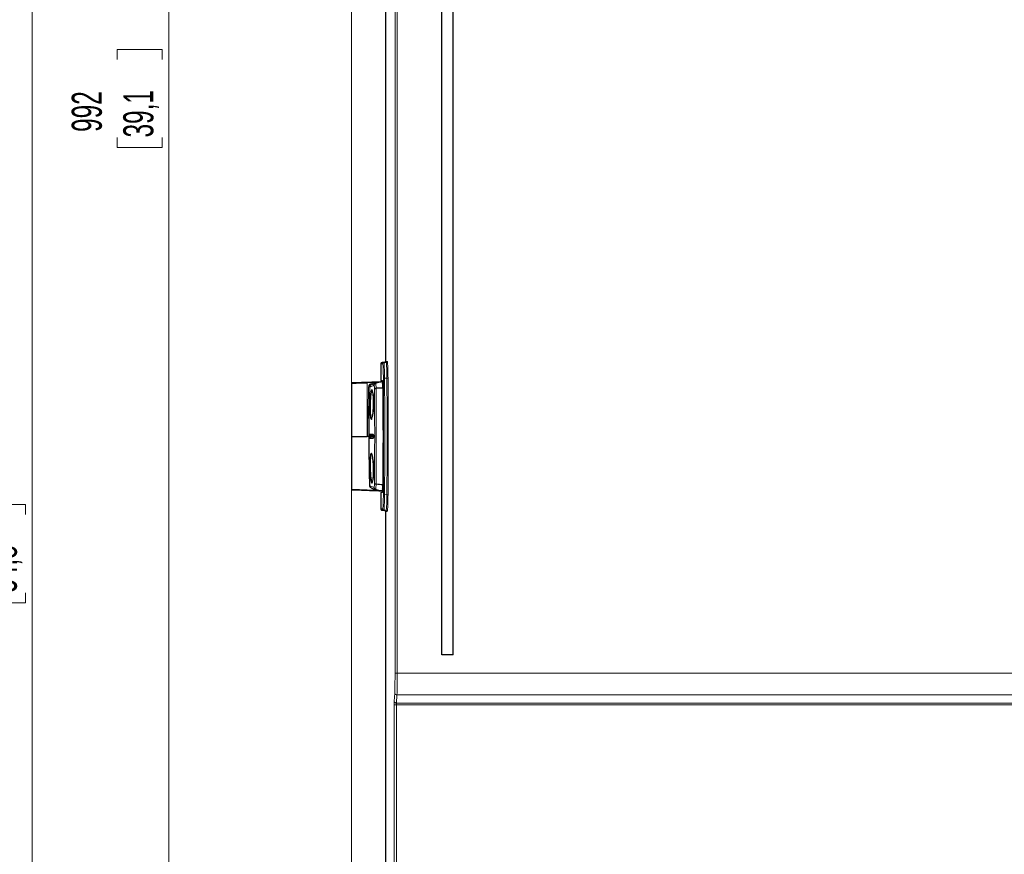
# Model space of a CAD drawing. Header units: millimetres. Extents: x 0 to 4205, y 0 to 2970.
# Tile 78 of 85: x 2720 to 3152, y 1841 to 2207. Entities that reach past the tile are written whole.
import ezdxf

# ---------------------------------------------------------------- set-up
doc = ezdxf.new("R2010")
doc.units = ezdxf.units.MM
doc.header["$LTSCALE"] = 5
doc.styles.add('SLDTEXTSTYLE0', font='TXT', dxfattribs={"width": 0.605})
doc.dimstyles.new('SLDDIMSTYLE0', dxfattribs={"dimtxt": 12.841593, "dimasz": 16.5, "dimexe": 0, "dimexo": 0.0625, "dimgap": 3.210398, "dimtad": 1, "dimdec": 0, "dimrnd": 1e-09, "dimzin": 12, "dimdsep": 46, "dimtxsty": 'SLDTEXTSTYLE0', "dimsah": 1, "dimcen": 0.09, "dimadec": 0, "dimazin": 3, "dimtfac": 1, "dimtdec": 1, "dimtofl": 0, "dimtmove": 0, "dimatfit": 3, "dimfxl": 1, "dimfrac": 2, "dimtolj": 1, "dimtzin": 12, "dimarcsym": 0})

# ---------------------------------------------------------------- blocks, each defined once
blk = doc.blocks.new('_D')
at = {"color": 7, "linetype": 'Continuous', "lineweight": 0}
for p, q in [((3135.64, 2801.25), (3131.23, 2801.25)), ((3131.23, 2801.25), (3131.23, 2781.53)), ((3169.94, 2801.25), (3174.35, 2801.25)), ((3174.35, 2801.25), (3174.35, 2781.53)), ((2865.46, 1769.17), (2865.46, 2783.59)), ((3440.12, 1908.42), (3440.12, 2783.59)), ((2865.46, 2778.59), (3440.12, 2778.59)), ((3131.23, 2781.53), (3135.64, 2781.53)), ((3174.35, 2781.53), (3169.94, 2781.53))]:
    blk.add_line(p, q, dxfattribs=at)
at = {"color": 7, "linetype": 'Continuous', "lineweight": 18}
for points in [[(2865.46, 2778.59), (2881.96, 2776.09), (2881.96, 2781.09)], [(3440.12, 2778.59), (3423.62, 2781.09), (3423.62, 2776.09)]]:
    blk.add_solid(points, dxfattribs=at)
at = {"color": 7, "linetype": 'Continuous', "lineweight": 18, "char_height": 13.229, "attachment_point": 1, "style": 'SLDTEXTSTYLE0'}
for s, insert in [('575', (3138.09, 2821.24)), ('22,6', (3135.64, 2798.58))]:
    blk.add_mtext(s, dxfattribs=dict(at, insert=insert))
blk = doc.blocks.new('_D_3')
at = {"color": 7, "linetype": 'Continuous', "lineweight": 0}
for p, q in [((3104.77, 2668.59), (2780.22, 2668.59)), ((2785.22, 1676.69), (2785.22, 2668.59)), ((2762.56, 2189.79), (2762.56, 2194.2)), ((2762.56, 2194.2), (2782.28, 2194.2)), ((2782.28, 2194.2), (2782.28, 2189.79)), ((2762.56, 2155.49), (2762.56, 2151.08)), ((2782.28, 2151.08), (2782.28, 2155.49)), ((2762.56, 2151.08), (2782.28, 2151.08)), ((3030.4, 1676.69), (2780.22, 1676.69))]:
    blk.add_line(p, q, dxfattribs=at)
at = {"color": 7, "linetype": 'Continuous', "lineweight": 18}
for points in [[(2785.22, 2668.59), (2782.72, 2652.09), (2787.72, 2652.09)], [(2785.22, 1676.69), (2787.72, 1693.19), (2782.72, 1693.19)]]:
    blk.add_solid(points, dxfattribs=at)
at = {"color": 7, "linetype": 'Continuous', "lineweight": 18, "char_height": 13.229, "attachment_point": 1, "rotation": 90, "style": 'SLDTEXTSTYLE0'}
for s, insert in [('992', (2742.57, 2157.94)), ('39,1', (2765.23, 2155.49))]:
    blk.add_mtext(s, dxfattribs=dict(at, insert=insert))
blk = doc.blocks.new('_D_6')
at = {"color": 7, "linetype": 'Continuous', "lineweight": 0}
for p, q in [((3104.77, 2668.59), (2720.22, 2668.59)), ((2725.22, 1276.69), (2725.22, 2668.59)), ((2702.56, 1989.79), (2702.56, 1994.2)), ((2702.56, 1994.2), (2722.28, 1994.2)), ((2722.28, 1994.2), (2722.28, 1989.79)), ((2702.56, 1955.49), (2702.56, 1951.08)), ((2722.28, 1951.08), (2722.28, 1955.49)), ((2702.56, 1951.08), (2722.28, 1951.08)), ((3030.4, 1276.69), (2720.22, 1276.69))]:
    blk.add_line(p, q, dxfattribs=at)
at = {"color": 7, "linetype": 'Continuous', "lineweight": 18}
for points in [[(2725.22, 2668.59), (2722.72, 2652.09), (2727.72, 2652.09)], [(2725.22, 1276.69), (2727.72, 1293.19), (2722.72, 1293.19)]]:
    blk.add_solid(points, dxfattribs=at)
at = {"color": 7, "linetype": 'Continuous', "lineweight": 18, "char_height": 13.229, "attachment_point": 1, "rotation": 90, "style": 'SLDTEXTSTYLE0'}
for s, insert in [('1392', (2682.57, 1953.04)), ('54,8', (2705.23, 1955.49))]:
    blk.add_mtext(s, dxfattribs=dict(at, insert=insert))

msp = doc.modelspace()

# ---------------------------------------------------------------- linework, layer by layer
at = {"color": 8, "linetype": 'Continuous', "lineweight": 18}
for p, q in [((2884.66, 1920.19), (2884.66, 2534.33)), ((2885.66, 2534.33), (2885.66, 1920.19)), ((2878.49, 2056.08), (2878.49, 2048.78)), ((2879.25, 2056.08), (2878.49, 2056.08)), ((2878.97, 2056.58), (2879.74, 2056.58)), ((2879.74, 2056.58), (2880.77, 2056.62)), ((2880.77, 2056.62), (2879.95, 2056.62)), ((2880.4, 2057.12), (2881.25, 2057.12)), ((2872.46, 2047.85), (2872.46, 2047.75)), ((2875.13, 2047.84), (2872.46, 2047.75)), ((2872.46, 2024.17), (2872.46, 2047.75)), ((2873.83, 2047.23), (2875.13, 2047.84)), ((2873.83, 2047.23), (2874.07, 2046.79)), ((2875.13, 2047.84), (2875.31, 2047.38)), ((2878.6, 2048.07), (2878.22, 2048.07)), ((2879.17, 2048.07), (2878.6, 2048.07)), ((2880.04, 2049.75), (2881.08, 2049.79)), ((2873.06, 2045.96), (2873.56, 2045.95)), ((2873.55, 2025.09), (2873.56, 2025.09)), ((2873.56, 2023.25), (2873.55, 2023.25)), ((2873.7, 2024.9), (2873.7, 2024.9)), ((2873.7, 2023.44), (2873.7, 2023.44)), ((2874.05, 2024.42), (2874.05, 2024.42)), ((2874.05, 2023.92), (2874.05, 2023.92)), ((2876.33, 2003.25), (2876.33, 2003.25)), ((2878.49, 1999.57), (2878.49, 1992.26)), ((2879.17, 2000.28), (2878.57, 2000.28)), ((2881.08, 1998.55), (2880.04, 1998.59)), ((2878.49, 1992.26), (2879.25, 1992.26)), ((2879.74, 1991.76), (2878.97, 1991.76)), ((2880.77, 1991.72), (2879.74, 1991.76)), ((2879.95, 1991.72), (2880.77, 1991.72)), ((2881.25, 1991.22), (2880.4, 1991.22)), ((2885.66, 1920.19), (2884.66, 1920.19)), ((2885.66, 1920.19), (3415, 1920.19)), ((2884.34, 1907.77), (2884.51, 1911.4)), ((2885.51, 1910.61), (2885.34, 1906.97)), ((3415.15, 1910.61), (2885.51, 1910.61)), ((2884.31, 1720.63), (2884.31, 1906.17)), ((2885.31, 1906.17), (2884.31, 1906.17)), ((3415.35, 1906.17), (2885.31, 1906.17)), ((2885.31, 1906.17), (2885.31, 1720.63)), ((2885.34, 1906.97), (3415.32, 1906.97))]:
    msp.add_line(p, q, dxfattribs=at)
at = {"color": 7, "linetype": 'Continuous', "lineweight": 25}
for p, q in [((2905.2, 1928.21), (2905.2, 2533.64)), ((2910.2, 1928.21), (2910.2, 2533.64)), ((2880.4, 2246.22), (2880.4, 2057.12)), ((2878.49, 2056.08), (2878.49, 2048.78)), ((2878.49, 2056.08), (2878.49, 2056.08)), ((2879.95, 2056.62), (2878.97, 2056.58)), ((2878.99, 2056.62), (2879.96, 2056.65)), ((2880.16, 2056.72), (2880.1, 2056.67)), ((2865.46, 2047.52), (2865.46, 2024.17)), ((2872.46, 2047.85), (2878.6, 2048.07)), ((2875.99, 2047.43), (2876, 2047.43)), ((2879.25, 2048.1), (2878.31, 2048.07)), ((2878.49, 2048.78), (2879.18, 2048.78)), ((2878.55, 2048.77), (2879.18, 2048.75)), ((2876.33, 2045.29), (2876.33, 2045.29)), ((2865.46, 2024.17), (2865.46, 2000.82)), ((2865.46, 2024.17), (2872.46, 2024.17)), ((2872.73, 2024.17), (2872.46, 2024.17)), ((2873.23, 2024.17), (2872.73, 2024.17)), ((2873.23, 2024.17), (2873.25, 2024.17)), ((2875.87, 2000.76), (2878.57, 2000.28)), ((2876.03, 2000.9), (2876.03, 2000.9)), ((2876.33, 2003.25), (2876.33, 2003.25)), ((2879.25, 2000.24), (2878.31, 2000.27)), ((2878.49, 1999.57), (2878.49, 1992.26)), ((2879.18, 1999.57), (2878.49, 1999.57)), ((2879.18, 1999.59), (2878.55, 1999.57)), ((2879.25, 2000.25), (2878.57, 2000.28)), ((2878.49, 1992.26), (2878.49, 1992.26)), ((2878.97, 1991.76), (2879.95, 1991.72)), ((2879.96, 1991.69), (2878.99, 1991.72)), ((2880.08, 1991.68), (2880.16, 1991.62)), ((2880.4, 1991.22), (2880.4, 1802.12)), ((2910.2, 1928.21), (2905.2, 1928.21))]:
    msp.add_line(p, q, dxfattribs=at)
at = {"color": 8, "linetype": 'Continuous', "lineweight": 18, "flags": 128}
for points in [[(2879.8, 2056.61), (2879.88, 2056.64), (2879.96, 2056.65)], [(2879.29, 2045.31), (2879.32, 2040.08), (2879.35, 2034.8), (2879.36, 2029.49), (2879.37, 2024.17), (2879.36, 2018.85), (2879.35, 2013.54), (2879.32, 2008.26), (2879.29, 2003.03)], [(2879.8, 1991.73), (2879.88, 1991.7), (2879.96, 1991.69)]]:
    msp.add_lwpolyline(points, dxfattribs=at)
at = {"color": 7, "linetype": 'Continuous', "lineweight": 25}
for centre, radius, start, end in [((2878.99, 2056.08), 0.5, 92.1299, 180), ((2879.01, 2056.12), 0.5, 92.1299, 155.6999), ((2879.52, 2038.07), 10, 92, 110.6046), ((3008.64, 2038.51), 133.64, 178.2619, 180.1473), ((2878.06, 2000.21), 45.12, 88.4358, 92.1959), ((3032.01, 2038.04), 157.01, 179.9517, 181.1178), ((3034.9, 2038.16), 159.83, 178.6269, 180.9168), ((2873.55, 2024.42), 0.5, 359.9838, 73.208), ((3031.94, 2010.3), 156.94, 178.8794, 180.0485), ((3034.78, 2010.18), 159.71, 179.078, 181.3793), ((3008.25, 2009.82), 133.25, 179.8508, 181.7522), ((2879.52, 2010.22), 9.95, 249.4846, 267.994), ((2881.17, 2048.93), 45.94, 263.9513, 267.6524), ((2878.99, 1992.26), 0.5, 180, 267.8701), ((2879.01, 1992.22), 0.5, 204.3001, 267.8701)]:
    msp.add_arc(centre, radius, start, end, dxfattribs=at)
at = {"color": 8, "linetype": 'Continuous', "lineweight": 18}
for centre, radius, start, end in [((2878.99, 2056.08), 0.5, 92.0183, 180.0166), ((2879.01, 2056.21), 0.411, 92.493, 132.351), ((2879.75, 2056.08), 0.5, 92.0183, 180.0166), ((2880.75, 2057.12), 0.5, 272.0183, 0.0166), ((2879.93, 2049.09), 0.663, 80.7224, 126.3041), ((2881.18, 2050.44), 0.663, 260.7143, 306.3524), ((2873.75, 2025.09), 0.2, 179.9313, 253.208), ((2873.76, 2025.09), 0.2, 179.8535, 253.1991), ((2875.21, 2025.09), 0.201, 179.8786, 222.3625), ((2873.75, 2023.25), 0.2, 106.792, 180.0687), ((2873.76, 2023.25), 0.2, 106.8009, 180.1465), ((2873.55, 2024.42), 0.5, 359.9062, 73.1992), ((2873.55, 2023.92), 0.5, 286.8008, 0.0938), ((2873.55, 2023.92), 0.5, 286.792, 0.0162), ((2875.21, 2023.25), 0.201, 136.484, 180.1234), ((2879.93, 1999.25), 0.663, 233.6959, 279.2776), ((2881.18, 1997.9), 0.663, 53.6476, 99.2857), ((2878.99, 1992.26), 0.5, 179.9834, 267.9817), ((2879.01, 1992.13), 0.411, 227.649, 267.507), ((2879.75, 1992.26), 0.5, 179.9834, 267.9817), ((2880.75, 1991.22), 0.5, 359.9834, 87.9817), ((2885.44, 1911.54), 0.94, 188.4809, 274.2608), ((2885.27, 1907.91), 0.94, 188.4809, 274.2608)]:
    msp.add_arc(centre, radius, start, end, dxfattribs=at)
at = {"color": 7, "linetype": 'Continuous', "lineweight": 25}
for centre, major_axis, ratio, start_param, end_param in [((2879.93, 2057.12), (0, 0.5), 0.878495, 3.176499, 3.648629), ((2879.95, 2057.15), (0, 0.5), 0.878495, 3.176499, 3.648629), ((2879.9, 2057.12), (-0.5, 0), 0.999391, 2.077833, 3.141593), ((2879.92, 2057.15), (0.5, 0), 0.999391, 5.219425, 5.799615), ((2872.46, 2047.86), (6.9, 0.24), 0.001217, 0.581454, 4.712346), ((2872.46, 2047.76), (7, 0.24), 0.0012, 3.141551, 4.712348), ((2872.46, 2047.86), (6.9, 0.24), 0.001217, 0.558463, 0.581454), ((2878.99, 2048.76), (0.5, -0.017), 0.001217, 3.106729, 3.630327), ((2872.46, 2000.48), (6.9, -0.24), 0.001217, 1.570839, 5.701731), ((2872.46, 2000.58), (7, -0.24), 0.0012, 3.141634, 5.614959), ((2872.46, 2000.48), (6.9, -0.24), 0.001217, 5.701731, 5.724722), ((2878.99, 1999.58), (0.5, 0.017), 0.001217, 2.652858, 3.176457), ((2879.93, 1991.22), (0, 0.5), 0.878495, 5.776149, 6.248279), ((2879.95, 1991.19), (0, 0.5), 0.878495, 5.776149, 6.248279), ((2879.9, 1991.22), (0.5, 0), 0.999391, 0, 1.06376), ((2879.92, 1991.19), (-0.5, 0), 0.999391, 3.643548, 4.205353)]:
    msp.add_ellipse(centre, major_axis=major_axis, ratio=ratio, start_param=start_param, end_param=end_param, dxfattribs=at)
at = {"color": 8, "linetype": 'Continuous', "lineweight": 18}
for centre, major_axis, ratio, start_param, end_param in [((2875.95, 2024.17), (0, 106), 0.034921, 4.469841, 4.954937), ((2876.45, 2024.17), (0, 106.5), 0.034757, 4.469841, 4.954937), ((2877.45, 2024.17), (0, 106.5), 0.035085, 4.469459, 4.955319), ((2877.95, 2024.17), (0, 107), 0.034921, 4.469459, 4.955319), ((2884.28, 1920.19), (0, 11), 0.034921, 3.787364, 4.712389), ((2885.28, 1920.19), (0, 12), 0.032011, 3.787364, 4.712389), ((2884.38, 1906.17), (0, 2), 0.034921, 0.645772, 1.570796), ((2885.38, 1906.17), (0, 1), 0.069842, 0.645772, 1.570796)]:
    msp.add_ellipse(centre, major_axis=major_axis, ratio=ratio, start_param=start_param, end_param=end_param, dxfattribs=at)
for points, knots in [([(2879.54, 2049.63), (2879.53, 2050.53), (2879.51, 2052.35), (2879.44, 2054.45), (2879.35, 2055.83), (2879.29, 2056), (2879.25, 2056.08)], [0, 0, 0, 0, 0.254023, 0.50805, 0.76197, 1, 1, 1, 1]), ([(2879.74, 2056.58), (2879.77, 2056.49), (2879.83, 2056.31), (2879.93, 2054.86), (2879.98, 2053.09), (2880.02, 2051.34), (2880.03, 2050.38), (2880.04, 2049.75)], [0, 0, 0, 0, 0.237831, 0.491544, 0.745364, 0.835029, 1, 1, 1, 1]), ([(2881.08, 2049.79), (2881.07, 2050.75), (2881.04, 2052.66), (2880.97, 2054.9), (2880.9, 2056.01), (2880.83, 2056.53), (2880.79, 2056.58), (2880.77, 2056.62)], [0, 0, 0, 0, 0.253926, 0.507852, 0.761669, 0.845818, 1, 1, 1, 1]), ([(2881.25, 2057.12), (2881.29, 2057.03), (2881.36, 2056.84), (2881.46, 2055.29), (2881.54, 2052.95), (2881.56, 2050.92), (2881.58, 2049.91)], [0, 0, 0, 0, 0.237813, 0.491805, 0.745905, 1, 1, 1, 1]), ([(2873.06, 2045.96), (2873.08, 2046.13), (2873.12, 2046.46), (2873.4, 2046.92), (2873.68, 2047.12), (2873.83, 2047.23)], [0, 0, 0, 0, 0.327249, 0.654472, 1, 1, 1, 1]), ([(2874.07, 2046.79), (2873.97, 2046.72), (2873.78, 2046.59), (2873.6, 2046.28), (2873.57, 2046.06), (2873.56, 2045.95)], [0, 0, 0, 0, 0.345901, 0.673119, 1, 1, 1, 1]), ([(2874.07, 2046.79), (2874.16, 2046.82), (2874.43, 2046.9), (2875.04, 2047.12), (2875.66, 2047.33), (2875.99, 2047.43), (2875.99, 2047.43)], [0, 0, 0, 0, 0.205234, 0.618949, 0.999962, 1, 1, 1, 1]), ([(2875.31, 2047.38), (2875, 2047.25), (2874.58, 2047.07), (2874.18, 2046.85), (2874.07, 2046.79)], [0, 0, 0, 0, 0.728963, 1, 1, 1, 1]), ([(2875.13, 2047.84), (2875.51, 2047.88), (2876.42, 2047.96), (2877.54, 2048.02), (2878.32, 2048.06), (2878.57, 2048.06), (2878.6, 2048.07)], [0, 0, 0, 0, 0.332168, 0.783544, 0.972779, 1, 1, 1, 1]), ([(2876, 2047.43), (2876, 2047.43), (2876.01, 2047.44), (2876.06, 2047.45), (2876.14, 2047.31), (2876.24, 2046.88), (2876.3, 2046.17), (2876.33, 2045.59), (2876.33, 2045.29), (2876.33, 2045.29)], [0, 0, 0, 0, 0.000015, 0.064688, 0.296754, 0.524149, 0.769019, 0.999985, 1, 1, 1, 1]), ([(2879.25, 2047.29), (2879.24, 2047.31), (2879.24, 2047.35), (2879.21, 2047.39), (2879.18, 2047.41), (2879.16, 2047.42), (2879.15, 2047.42), (2879.13, 2047.42), (2879.11, 2047.41), (2879.09, 2047.4), (2879.06, 2047.36), (2879.04, 2047.3), (2879.05, 2047.24), (2879.08, 2047.19), (2879.1, 2047.16), (2879.13, 2047.15), (2879.15, 2047.14), (2879.16, 2047.14), (2879.18, 2047.15), (2879.2, 2047.16), (2879.22, 2047.19), (2879.24, 2047.23), (2879.25, 2047.27), (2879.25, 2047.29)], [0, 0, 0, 0, 0.100234, 0.173888, 0.210755, 0.228162, 0.245758, 0.260756, 0.277327, 0.303976, 0.358144, 0.471961, 0.593775, 0.648258, 0.703074, 0.72738, 0.742117, 0.756961, 0.7701, 0.790595, 0.828144, 0.910879, 1, 1, 1, 1]), ([(2872.73, 2024.17), (2872.74, 2027.34), (2872.77, 2034.61), (2872.95, 2041.87), (2873.06, 2045.96)], [0, 0, 0, 0, 0.4363545, 1, 1, 1, 1]), ([(2873.56, 2045.95), (2873.45, 2041.86), (2873.26, 2034.6), (2873.24, 2027.34), (2873.23, 2024.17)], [0, 0, 0, 0, 0.5636455, 1, 1, 1, 1]), ([(2875.36, 2046.53), (2875.07, 2046.44), (2874.46, 2046.25), (2873.9, 2046.05), (2873.64, 2045.97), (2873.56, 2045.95)], [0, 0, 0, 0, 0.379672, 0.790873, 1, 1, 1, 1]), ([(2875.64, 2045.1), (2875.63, 2045.29), (2875.62, 2045.69), (2875.56, 2046.17), (2875.48, 2046.45), (2875.41, 2046.55), (2875.37, 2046.53), (2875.36, 2046.53)], [0, 0, 0, 0, 0.225694, 0.47117, 0.696887, 0.931514, 1, 1, 1, 1]), ([(2875.64, 2003.4), (2875.66, 2006.92), (2875.69, 2012.61), (2875.71, 2020.59), (2875.71, 2027.23), (2875.7, 2033.86), (2875.67, 2039.83), (2875.65, 2043.55), (2875.64, 2045.1)], [0, 0, 0, 0, 0.254795, 0.412772, 0.570749, 0.728841, 0.886934, 1, 1, 1, 1]), ([(2876.33, 2045.29), (2876.33, 2045.29), (2876.34, 2043.73), (2876.36, 2039.96), (2876.39, 2033.94), (2876.4, 2027.26), (2876.4, 2020.56), (2876.38, 2012.52), (2876.35, 2006.76), (2876.33, 2003.25), (2876.33, 2003.25)], [0, 0, 0, 0, 0.000001, 0.113508, 0.271596, 0.429684, 0.587661, 0.745638, 0.999999, 1, 1, 1, 1]), ([(2873.55, 2023.25), (2873.54, 2023.26), (2873.52, 2023.29), (2873.5, 2023.46), (2873.48, 2023.71), (2873.47, 2024), (2873.47, 2024.32), (2873.48, 2024.62), (2873.5, 2024.86), (2873.52, 2025.05), (2873.54, 2025.08), (2873.55, 2025.09)], [0, 0, 0, 0, 0.117232, 0.225515, 0.333777, 0.442019, 0.55025, 0.658484, 0.766735, 0.87501, 1, 1, 1, 1]), ([(2873.56, 2025.09), (2873.72, 2025.09), (2874.07, 2025.09), (2874.59, 2025.09), (2874.94, 2025.09), (2875.01, 2025.09)], [0, 0, 0, 0, 0.418272, 0.883663, 1, 1, 1, 1]), ([(2875.01, 2025.09), (2875.01, 2025.09), (2875.03, 2025.09), (2875.06, 2025.04), (2875.1, 2024.87), (2875.13, 2024.62), (2875.15, 2024.33), (2875.15, 2024.01), (2875.13, 2023.72), (2875.1, 2023.47), (2875.06, 2023.29), (2875.03, 2023.26), (2875.01, 2023.25)], [0, 0, 0, 0, 0.018208, 0.125995, 0.233222, 0.339957, 0.446493, 0.553217, 0.660432, 0.768211, 0.876381, 1, 1, 1, 1]), ([(2875.01, 2023.25), (2874.77, 2023.25), (2874.26, 2023.25), (2873.82, 2023.25), (2873.6, 2023.25), (2873.56, 2023.25)], [0, 0, 0, 0, 0.418273, 0.883663, 1, 1, 1, 1]), ([(2873.7, 2024.9), (2873.69, 2024.89), (2873.67, 2024.87), (2873.65, 2024.72), (2873.64, 2024.52), (2873.63, 2024.29), (2873.63, 2024.04), (2873.64, 2023.8), (2873.65, 2023.61), (2873.67, 2023.48), (2873.69, 2023.44), (2873.7, 2023.44), (2873.7, 2023.44)], [0, 0, 0, 0, 0.124932, 0.233167, 0.341394, 0.449615, 0.557838, 0.666066, 0.774302, 0.882545, 0.979886, 1, 1, 1, 1]), ([(2875.15, 2024.9), (2875.1, 2024.9), (2874.85, 2024.9), (2874.3, 2024.9), (2873.93, 2024.9), (2873.7, 2024.9)], [0, 0, 0, 0, 0.083075, 0.415389, 1, 1, 1, 1]), ([(2873.7, 2023.44), (2873.73, 2023.44), (2873.88, 2023.44), (2874.3, 2023.44), (2874.82, 2023.44), (2875.15, 2023.44)], [0, 0, 0, 0, 0.0830746, 0.4153886, 1, 1, 1, 1]), ([(2874.05, 2024.42), (2874.05, 2024.42), (2874.05, 2024.41), (2874.04, 2024.37), (2874.03, 2024.3), (2874.03, 2024.22), (2874.03, 2024.14), (2874.03, 2024.06), (2874.04, 2023.99), (2874.04, 2023.94), (2874.05, 2023.92), (2874.05, 2023.92), (2874.05, 2023.92)], [0, 0, 0, 0, 0.108335, 0.216715, 0.325077, 0.433336, 0.541477, 0.649534, 0.757577, 0.865682, 0.973901, 1, 1, 1, 1]), ([(2875.14, 2024.42), (2875.03, 2024.42), (2874.59, 2024.42), (2874.28, 2024.42), (2874.05, 2024.42)], [0, 0, 0, 0, 0.255107, 1, 1, 1, 1]), ([(2874.05, 2023.92), (2874.08, 2023.92), (2874.24, 2023.92), (2874.55, 2023.92), (2874.94, 2023.92), (2875.14, 2023.92)], [0, 0, 0, 0, 0.107306, 0.536551, 1, 1, 1, 1]), ([(2873.6, 2002.38), (2873.63, 2002.37), (2873.83, 2002.31), (2874.31, 2002.15), (2874.93, 2001.94), (2875.33, 2001.83), (2875.39, 2001.81)], [0, 0, 0, 0, 0.076535, 0.499639, 0.92261, 1, 1, 1, 1]), ([(2876.03, 2000.9), (2875.96, 2000.92), (2875.54, 2001.05), (2874.86, 2001.28), (2874.36, 2001.46), (2874.14, 2001.53), (2874.11, 2001.54)], [0, 0, 0, 0, 0.078655, 0.500747, 0.922678, 1, 1, 1, 1]), ([(2875.39, 2001.81), (2875.41, 2001.82), (2875.47, 2001.85), (2875.55, 2002.11), (2875.61, 2002.58), (2875.64, 2003.03), (2875.64, 2003.32), (2875.64, 2003.4)], [0, 0, 0, 0, 0.163676, 0.447328, 0.671242, 0.89958, 1, 1, 1, 1]), ([(2876.33, 2003.25), (2876.33, 2003.25), (2876.33, 2003.12), (2876.32, 2002.71), (2876.29, 2002.06), (2876.23, 2001.36), (2876.12, 2000.97), (2876.05, 2000.92), (2876.03, 2000.9)], [0, 0, 0, 0, 0.000015, 0.097796, 0.321966, 0.548967, 0.828899, 1, 1, 1, 1]), ([(2879.25, 2001.05), (2879.25, 2001.07), (2879.24, 2001.11), (2879.22, 2001.16), (2879.2, 2001.18), (2879.18, 2001.19), (2879.16, 2001.2), (2879.14, 2001.2), (2879.12, 2001.19), (2879.1, 2001.18), (2879.07, 2001.14), (2879.04, 2001.07), (2879.05, 2001.01), (2879.07, 2000.96), (2879.09, 2000.94), (2879.12, 2000.93), (2879.13, 2000.92), (2879.15, 2000.92), (2879.16, 2000.92), (2879.18, 2000.93), (2879.21, 2000.95), (2879.24, 2000.99), (2879.24, 2001.03), (2879.25, 2001.05)], [0, 0, 0, 0, 0.100263, 0.173889, 0.210741, 0.228161, 0.24577, 0.260771, 0.27734, 0.303984, 0.358143, 0.471959, 0.593782, 0.648286, 0.703124, 0.727415, 0.74215, 0.756993, 0.770133, 0.790638, 0.82821, 0.910995, 1, 1, 1, 1]), ([(2879.25, 1992.26), (2879.29, 1992.35), (2879.35, 1992.54), (2879.44, 1994.01), (2879.51, 1996.11), (2879.53, 1997.86), (2879.54, 1998.71)], [0, 0, 0, 0, 0.2540036, 0.5080119, 0.7619223, 1, 1, 1, 1]), ([(2880.04, 1998.59), (2880.03, 1997.69), (2880, 1995.84), (2879.93, 1993.6), (2879.86, 1992.43), (2879.79, 1991.86), (2879.76, 1991.8), (2879.74, 1991.76)], [0, 0, 0, 0, 0.237878, 0.491581, 0.745383, 0.835048, 1, 1, 1, 1]), ([(2880.77, 1991.72), (2880.81, 1991.82), (2880.88, 1992.02), (2880.98, 1993.57), (2881.03, 1995.35), (2881.06, 1997.06), (2881.07, 1997.97), (2881.08, 1998.55)], [0, 0, 0, 0, 0.253906, 0.507812, 0.76162, 0.845777, 1, 1, 1, 1]), ([(2881.58, 1998.43), (2881.56, 1997.48), (2881.54, 1995.52), (2881.46, 1993.18), (2881.37, 1991.54), (2881.29, 1991.33), (2881.25, 1991.22)], [0, 0, 0, 0, 0.237861, 0.491843, 0.745924, 1, 1, 1, 1])]:
    msp.add_open_spline(points, degree=3, knots=knots, dxfattribs=at)
at = {"color": 7, "linetype": 'Continuous', "lineweight": 25}
for points, knots in [([(2878.6, 2048.07), (2878.57, 2048.06), (2878.33, 2048.06), (2877.59, 2048), (2876.52, 2047.81), (2875.67, 2047.51), (2875.31, 2047.38)], [0, 0, 0, 0, 0.0276025, 0.2153073, 0.6650898, 1, 1, 1, 1]), ([(2875.36, 2046.53), (2875.36, 2046.54), (2875.36, 2046.59), (2875.38, 2046.76), (2875.48, 2047.01), (2875.69, 2047.28), (2875.89, 2047.38), (2875.99, 2047.43)], [0, 0, 0, 0, 0.026334, 0.1443862, 0.4296194, 0.7148088, 1, 1, 1, 1]), ([(2879.25, 2047.29), (2879.23, 2047.53), (2879.21, 2047.97), (2879.18, 2048.04), (2879.17, 2048.07)], [0, 0, 0, 0, 0.552807, 1, 1, 1, 1]), ([(2879.25, 2047.29), (2879.23, 2047.51), (2879.21, 2047.96), (2879.18, 2048.03), (2879.17, 2048.07)], [0, 0, 0, 0, 0.4999964, 1, 1, 1, 1]), ([(2879.18, 2048.78), (2879.19, 2048.73), (2879.22, 2048.64), (2879.26, 2047.95), (2879.3, 2046.94), (2879.31, 2046.08), (2879.31, 2045.65)], [0, 0, 0, 0, 0.2497445, 0.4994941, 0.7491341, 1, 1, 1, 1]), ([(2879.29, 2045.31), (2879.28, 2045.74), (2879.28, 2046.5), (2879.26, 2047.05), (2879.25, 2047.29)], [0, 0, 0, 0, 0.566727, 1, 1, 1, 1]), ([(2879.29, 2045.31), (2879.29, 2045.69), (2879.28, 2046.46), (2879.26, 2047.01), (2879.25, 2047.29)], [0, 0, 0, 0, 0.499829, 1, 1, 1, 1]), ([(2875.23, 2038.84), (2875.23, 2038.56), (2875.22, 2037.56), (2875.13, 2035.83), (2874.94, 2033.91), (2874.68, 2032.46), (2874.39, 2031.65), (2874.12, 2031.58), (2873.89, 2032.25), (2873.72, 2033.6), (2873.64, 2035.23), (2873.62, 2037.06), (2873.65, 2039.02), (2873.76, 2041.15), (2873.92, 2042.95), (2874.14, 2044.21), (2874.4, 2044.79), (2874.68, 2044.63), (2874.93, 2043.73), (2875.12, 2042.2), (2875.22, 2040.46), (2875.23, 2039.29), (2875.23, 2038.84)], [0, 0, 0, 0, 0.020226, 0.073502, 0.126901, 0.180592, 0.234551, 0.28859, 0.342507, 0.396212, 0.449746, 0.483228, 0.53675, 0.590272, 0.643853, 0.697531, 0.75132, 0.805217, 0.859159, 0.913019, 0.966659, 1, 1, 1, 1]), ([(2874.58, 2044.52), (2874.55, 2044.54), (2874.44, 2044.64), (2874.24, 2044.08), (2874.02, 2042.88), (2873.85, 2041.1), (2873.75, 2039), (2873.72, 2037.08), (2873.74, 2035.27), (2873.82, 2033.66), (2873.98, 2032.37), (2874.16, 2031.73), (2874.29, 2031.8), (2874.33, 2031.83)], [0, 0, 0, 0, 0.031387, 0.138728, 0.245855, 0.3528, 0.459634, 0.566471, 0.633303, 0.740152, 0.847332, 0.954928, 1, 1, 1, 1]), ([(2875.64, 2045.1), (2875.64, 2045.1), (2875.65, 2045.11), (2875.68, 2045.14), (2875.78, 2045.2), (2876.02, 2045.26), (2876.22, 2045.28), (2876.33, 2045.29)], [0, 0, 0, 0, 0.026209, 0.084376, 0.389613, 0.694805, 1, 1, 1, 1]), ([(2879.31, 2045.65), (2879.32, 2044.35), (2879.35, 2040.68), (2879.38, 2034.59), (2879.4, 2027.32), (2879.39, 2019.97), (2879.37, 2011.7), (2879.33, 2005.99), (2879.31, 2002.69)], [0, 0, 0, 0, 0.0922808, 0.2592496, 0.4262186, 0.5969226, 0.7676274, 1, 1, 1, 1]), ([(2875.22, 2040.17), (2875.22, 2039.93), (2875.23, 2039.61), (2875.23, 2039.28), (2875.23, 2039.19)], [0, 0, 0, 0, 0.73256, 1, 1, 1, 1]), ([(2873.6, 2002.38), (2873.57, 2003.52), (2873.35, 2010.78), (2873.3, 2018.04), (2873.25, 2024.17)], [0, 0, 0, 0, 0.156719, 1, 1, 1, 1]), ([(2875.07, 2024.96), (2875.07, 2024.96), (2875.07, 2024.96), (2875.08, 2024.94), (2875.09, 2024.88), (2875.12, 2024.73), (2875.14, 2024.52), (2875.14, 2024.36), (2875.14, 2024.29)], [0, 0, 0, 0, 0.009958, 0.118083, 0.278547, 0.505632, 0.788334, 1, 1, 1, 1]), ([(2875.14, 2024.29), (2875.15, 2024.25), (2875.15, 2024.12), (2875.14, 2023.87), (2875.12, 2023.6), (2875.09, 2023.45), (2875.07, 2023.38), (2875.07, 2023.38), (2875.07, 2023.38)], [0, 0, 0, 0, 0.0798533, 0.3382516, 0.5961278, 0.8064044, 0.9441313, 1, 1, 1, 1]), ([(2875.21, 2010.85), (2875.21, 2010.58), (2875.24, 2009.58), (2875.22, 2007.85), (2875.1, 2005.93), (2874.9, 2004.47), (2874.64, 2003.66), (2874.37, 2003.58), (2874.12, 2004.24), (2873.9, 2005.58), (2873.76, 2007.21), (2873.66, 2009.05), (2873.62, 2011.01), (2873.64, 2013.14), (2873.74, 2014.94), (2873.91, 2016.21), (2874.14, 2016.79), (2874.42, 2016.64), (2874.71, 2015.75), (2874.96, 2014.23), (2875.13, 2012.49), (2875.19, 2011.31), (2875.21, 2010.85)], [0, 0, 0, 0, 0.019987, 0.073366, 0.126646, 0.18006, 0.233728, 0.287605, 0.341548, 0.395433, 0.449204, 0.483009, 0.536516, 0.590026, 0.643501, 0.696975, 0.750528, 0.804252, 0.858178, 0.91221, 0.966146, 1, 1, 1, 1]), ([(2874.33, 2016.53), (2874.3, 2016.55), (2874.18, 2016.65), (2874.01, 2016.08), (2873.84, 2014.88), (2873.74, 2013.09), (2873.72, 2011), (2873.76, 2009.07), (2873.86, 2007.26), (2874, 2005.64), (2874.21, 2004.36), (2874.42, 2003.73), (2874.54, 2003.81), (2874.58, 2003.83)], [0, 0, 0, 0, 0.032767, 0.139638, 0.246356, 0.353086, 0.459896, 0.566702, 0.634182, 0.741507, 0.849048, 0.956697, 1, 1, 1, 1]), ([(2875.14, 2012.2), (2875.15, 2011.97), (2875.17, 2011.64), (2875.18, 2011.3), (2875.19, 2011.2)], [0, 0, 0, 0, 0.719005, 1, 1, 1, 1]), ([(2874.11, 2001.54), (2874.02, 2001.6), (2873.84, 2001.73), (2873.65, 2002.03), (2873.62, 2002.26), (2873.6, 2002.38)], [0, 0, 0, 0, 0.323495, 0.646969, 1, 1, 1, 1]), ([(2874.11, 2001.54), (2874.5, 2001.34), (2875.08, 2001.03), (2875.67, 2000.83), (2875.87, 2000.76)], [0, 0, 0, 0, 0.662737, 1, 1, 1, 1]), ([(2875.39, 2001.81), (2875.39, 2001.8), (2875.39, 2001.74), (2875.41, 2001.57), (2875.51, 2001.32), (2875.73, 2001.05), (2875.93, 2000.95), (2876.03, 2000.9)], [0, 0, 0, 0, 0.023602, 0.143995, 0.429359, 0.714679, 1, 1, 1, 1]), ([(2875.64, 2003.4), (2875.64, 2003.4), (2875.65, 2003.4), (2875.68, 2003.37), (2875.78, 2003.33), (2876.02, 2003.28), (2876.22, 2003.26), (2876.33, 2003.25)], [0, 0, 0, 0, 0.02923, 0.084202, 0.389494, 0.694746, 1, 1, 1, 1]), ([(2879.17, 2000.28), (2879.19, 2000.32), (2879.21, 2000.41), (2879.24, 2000.86), (2879.25, 2001.05)], [0, 0, 0, 0, 0.566727, 1, 1, 1, 1]), ([(2879.17, 2000.28), (2879.18, 2000.31), (2879.21, 2000.38), (2879.23, 2000.83), (2879.25, 2001.05)], [0, 0, 0, 0, 0.499829, 1, 1, 1, 1]), ([(2879.31, 2002.69), (2879.31, 2002.26), (2879.3, 2001.4), (2879.27, 2000.39), (2879.22, 1999.7), (2879.19, 1999.61), (2879.18, 1999.57)], [0, 0, 0, 0, 0.249744, 0.499494, 0.749134, 1, 1, 1, 1]), ([(2879.25, 2001.05), (2879.26, 2001.36), (2879.28, 2001.93), (2879.29, 2002.69), (2879.29, 2003.03)], [0, 0, 0, 0, 0.552806, 1, 1, 1, 1]), ([(2879.25, 2001.05), (2879.26, 2001.33), (2879.28, 2001.88), (2879.29, 2002.65), (2879.29, 2003.03)], [0, 0, 0, 0, 0.4999964, 1, 1, 1, 1])]:
    msp.add_open_spline(points, degree=3, knots=knots, dxfattribs=at)

# ---------------------------------------------------------------- dimensions: what is measured, and where the dimension line sits
at = {"color": 7, "linetype": 'Continuous', "lineweight": 18}
dim = msp.add_linear_dim(base=(3440.12, 2778.59), p1=(2865.46, 1769.17), p2=(3440.12, 1908.42), dimstyle='SLDDIMSTYLE0', dxfattribs=at)
dim.commit()
dim.dimension.update_dxf_attribs({"geometry": '_D', "text_midpoint": (3152.79, 2778.59), "dimtype": 160})
for base, p1, picture, middle in [((2725.22, 2668.59), (3030.4, 1276.69), '_D_6', (2725.22, 1972.64)), ((2785.22, 2668.59), (3030.4, 1676.69), '_D_3', (2785.22, 2172.64))]:
    dim = msp.add_linear_dim(base=base, p1=p1, p2=(3104.77, 2668.59), angle=90, dimstyle='SLDDIMSTYLE0', dxfattribs=at)
    dim.commit()
    dim.dimension.update_dxf_attribs({"geometry": picture, "text_midpoint": middle, "dimtype": 160})

doc.saveas('drawing.dxf')
